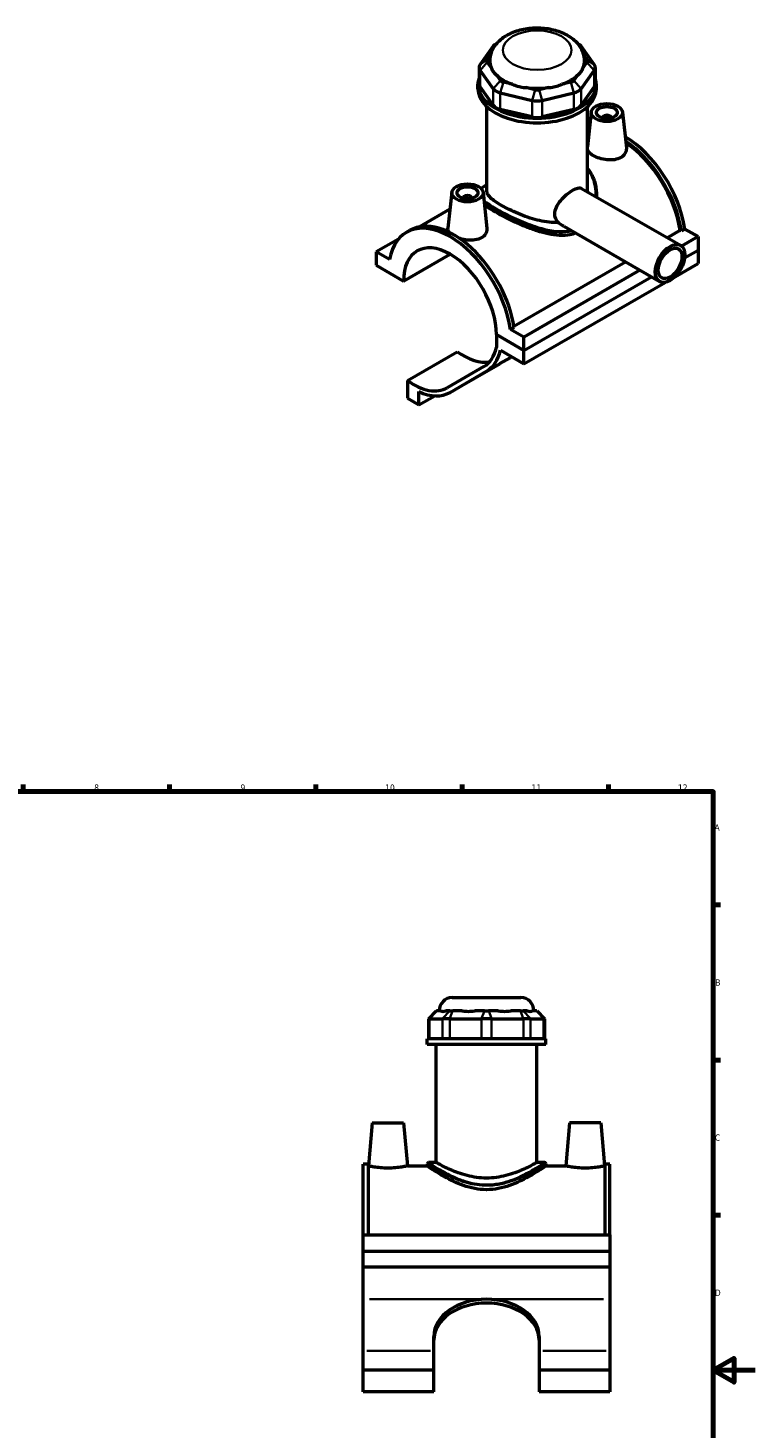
# Model space of a CAD drawing. Header units: millimetres. Extents: x 0 to 898, y -421 to 940.
# Tile 5 of 5: x 493 to 841, y 269 to 940. Entities that reach past the tile are written whole.
import ezdxf

# ---------------------------------------------------------------- set-up
doc = ezdxf.new("R2010")
doc.units = ezdxf.units.MM
for name, color, linetype, lineweight in [('Border (ANSI)', 7, 'Continuous', 70), ('Visible (ANSI)', 7, 'Continuous', 50), ('Visible Narrow (ANSI)', 7, 'Continuous', 35)]:
    doc.layers.add(name, color=color, linetype=linetype, lineweight=lineweight)
doc.styles.add('Note Text (ANSI)', font='tahoma.ttf')

# ---------------------------------------------------------------- blocks, each defined once
blk = doc.blocks.new('Borders Default Border')
at = {"layer": 'Border (ANSI)'}
for p, q in [((70.08, 574), (70.08, 577.45)), ((140.17, 574), (140.17, 577.45)), ((210.25, 574), (210.25, 577.45)), ((280.33, 574), (280.33, 577.45)), ((350.42, 574), (350.42, 577.45)), ((490.58, 574), (490.58, 577.45)), ((560.67, 574), (560.67, 577.45)), ((630.75, 574), (630.75, 577.45)), ((700.83, 574), (700.83, 577.45)), ((770.92, 574), (770.92, 577.45)), ((20, 519.75), (16.55, 519.75)), ((821, 519.75), (824.45, 519.75)), ((20, 445.5), (16.55, 445.5)), ((821, 445.5), (824.45, 445.5)), ((20, 371.25), (16.55, 371.25)), ((821, 371.25), (824.45, 371.25)), ((20, 222.75), (16.55, 222.75)), ((821, 222.75), (824.45, 222.75)), ((20, 148.5), (16.55, 148.5)), ((821, 148.5), (824.45, 148.5)), ((20, 74.25), (16.55, 74.25)), ((821, 74.25), (824.45, 74.25)), ((70.08, 20), (70.08, 16.55)), ((140.17, 20), (140.17, 16.55)), ((210.25, 20), (210.25, 16.55)), ((280.33, 20), (280.33, 16.55)), ((350.42, 20), (350.42, 16.55)), ((490.58, 20), (490.58, 16.55)), ((560.67, 20), (560.67, 16.55)), ((630.75, 20), (630.75, 16.55)), ((700.83, 20), (700.83, 16.55)), ((770.92, 20), (770.92, 16.55))]:
    blk.add_line(p, q, dxfattribs=at)
at = {"layer": 'Border (ANSI)', "flags": 128}
for points in [[(420.5, 594), (420.5, 574), (414.73, 584), (426.27, 584), (420.5, 574)], [(20, 20), (20, 574), (821, 574), (821, 20), (20, 20)], [(0, 297), (20, 297), (10, 302.77), (10, 291.23), (20, 297)], [(841, 297), (821, 297), (831, 302.77), (831, 291.23), (821, 297)], [(420.5, 0), (420.5, 20), (414.73, 10), (426.27, 10), (420.5, 20)]]:
    blk.add_lwpolyline(points, dxfattribs=at)
at = {"layer": 'Border (ANSI)', "color": 230, "true_color": 0xff0080, "attachment_point": 7, "style": 'Note Text (ANSI)'}
for s, insert, char_height in [('1', (34.35, 574.4), 3.05), ('2', (104.2, 574.4), 3.05), ('3', (174.26, 574.34), 3.05), ('4', (244.23, 574.4), 3.05), ('5', (314.48, 574.34), 3.05), ('6', (384.49, 574.34), 3.05), ('7', (454.6, 574.4), 3.05), ('8', (524.63, 574.33), 3.05), ('9', (594.7, 574.34), 3.05), ('10', (663.96, 574.34), 3.048), ('11', (734.04, 574.4), 3.048), ('12', (804.13, 574.4), 3.048), ('A', (16.78, 555.35), 3.05), ('A', (821.63, 555.35), 3.05), ('B', (17.15, 481.1), 3.05), ('B', (821.99, 481.1), 3.05), ('C', (16.95, 406.8), 3.05), ('C', (821.8, 406.8), 3.05), ('D', (16.96, 332.6), 3.05), ('D', (821.81, 332.6), 3.05), ('E', (17.21, 258.35), 3.05), ('E', (822.05, 258.35), 3.05), ('F', (17.29, 184.1), 3.05), ('F', (822.14, 184.1), 3.05), ('G', (16.81, 109.79), 3.05), ('G', (821.66, 109.79), 3.05), ('H', (16.97, 35.6), 3.05), ('H', (821.81, 35.6), 3.05), ('1', (34.35, 16.55), 3.05), ('2', (104.2, 16.55), 3.05), ('3', (174.26, 16.49), 3.05), ('4', (244.23, 16.55), 3.05), ('5', (314.48, 16.49), 3.05), ('6', (384.49, 16.49), 3.05), ('7', (454.6, 16.55), 3.05), ('8', (524.63, 16.48), 3.05), ('9', (594.7, 16.49), 3.05), ('10', (663.96, 16.49), 3.048), ('11', (734.04, 16.55), 3.048), ('12', (804.13, 16.55), 3.048)]:
    blk.add_mtext(s, dxfattribs=dict(at, insert=insert, char_height=char_height))

msp = doc.modelspace()

# ---------------------------------------------------------------- linework, layer by layer
at = {"layer": 'Visible (ANSI)'}
for p, q in [((717.389, 932.23), (717.009, 932.009)), ((756.022, 932.23), (756.402, 932.009)), ((715.661, 930.842), (709.354, 922.075)), ((712.847, 924.332), (714.316, 926.375)), ((764.057, 922.075), (757.751, 930.842)), ((759.096, 926.375), (760.565, 924.332)), ((708.875, 920.686), (708.875, 912.74)), ((709.354, 919.298), (715.661, 910.531)), ((714.669, 920.687), (712.847, 923.221)), ((757.751, 910.531), (764.057, 919.298)), ((760.565, 923.221), (758.742, 920.687)), ((764.537, 920.686), (764.537, 912.74)), ((708.356, 910.532), (708.356, 912.74)), ((719.153, 914.454), (717.33, 916.988)), ((724.917, 912.619), (720.517, 913.669)), ((752.895, 913.669), (748.494, 912.619)), ((756.081, 916.988), (754.259, 914.454)), ((765.056, 910.532), (765.056, 912.74)), ((715.661, 902.584), (709.354, 911.351)), ((719.07, 908.567), (734.295, 904.936)), ((735.741, 910.037), (731.341, 911.087)), ((742.071, 911.087), (737.67, 910.037)), ((739.117, 904.936), (754.341, 908.567)), ((764.057, 911.351), (757.751, 902.584)), ((712.608, 861.505), (712.608, 901.932)), ((734.295, 896.989), (719.07, 900.621)), ((754.341, 900.621), (739.117, 896.989)), ((760.803, 861.505), (760.803, 901.932)), ((762.595, 899.36), (760.803, 882.645)), ((777.567, 899.36), (779.402, 882.241)), ((768.081, 896.641), (768.081, 896.455)), ((772.081, 896.641), (772.081, 896.455)), ((695.845, 860.921), (693.997, 843.692)), ((701.33, 858.016), (701.33, 858.202)), ((705.33, 858.016), (705.33, 858.202)), ((710.816, 860.921), (712.652, 843.802)), ((757.988, 862.807), (805.336, 835.542)), ((765.056, 859.925), (765.056, 858.788)), ((694.976, 852.819), (680.343, 844.393)), ((749.454, 844.642), (795.355, 818.21)), ((670.266, 838.493), (659.631, 832.369)), ((674.142, 841.767), (675.811, 842.728)), ((799.009, 839.185), (805.172, 842.733)), ((805.762, 842.394), (805.172, 842.733)), ((807.43, 843.355), (805.762, 842.394)), ((813.78, 839.698), (805.882, 835.15)), ((807.43, 843.355), (813.78, 839.698)), ((813.78, 839.698), (813.78, 833.301)), ((665.981, 828.712), (659.631, 832.369)), ((659.631, 832.369), (659.631, 825.971)), ((672.713, 818.438), (695.037, 831.294)), ((807.325, 829.583), (813.78, 833.301)), ((807.325, 829.583), (813.78, 833.301)), ((813.78, 833.301), (813.78, 826.903)), ((659.631, 825.971), (672.713, 818.438)), ((725.562, 796.889), (778.97, 827.645)), ((802.7, 820.523), (813.78, 826.903)), ((785.91, 823.649), (730.342, 791.649)), ((730.342, 785.252), (791.465, 820.45)), ((730.342, 785.252), (791.465, 820.45)), ((730.342, 778.854), (797.991, 817.811)), ((717.26, 792.785), (730.342, 785.252)), ((730.342, 785.252), (717.26, 792.785)), ((717.26, 792.785), (717.26, 786.631)), ((725.661, 796.267), (723.992, 795.306)), ((730.342, 791.649), (723.992, 795.306)), ((730.342, 785.252), (730.342, 791.649)), ((674.551, 770.872), (698.451, 784.635)), ((719.099, 785.329), (730.342, 778.854)), ((730.342, 778.854), (730.342, 785.252)), ((711.174, 777.533), (693.686, 767.385)), ((694.953, 765.113), (718.853, 778.877)), ((718.887, 778.896), (723.774, 781.732)), ((674.551, 770.872), (674.551, 762.332)), ((694.986, 765.133), (712.474, 775.281)), ((680.084, 759.146), (680.084, 765.496)), ((674.551, 762.332), (680.084, 759.146)), ((680.084, 759.146), (687.649, 763.502)), ((696.084, 475.398), (728.844, 475.398)), ((688.413, 469.098), (684.633, 465.318)), ((685.112, 465.318), (684.633, 465.318)), ((684.633, 465.318), (684.633, 455.598)), ((685.112, 465.318), (691.419, 465.318)), ((688.413, 469.098), (688.605, 469.098)), ((690.427, 469.098), (688.605, 469.098)), ((694.828, 465.318), (691.419, 465.318)), ((694.911, 469.098), (693.088, 469.098)), ((694.828, 465.318), (710.053, 465.318)), ((694.911, 469.098), (696.275, 469.098)), ((700.675, 469.098), (696.275, 469.098)), ((711.499, 469.098), (707.099, 469.098)), ((714.875, 465.318), (710.053, 465.318)), ((711.499, 469.098), (713.428, 469.098)), ((717.829, 469.098), (713.428, 469.098)), ((714.875, 465.318), (730.099, 465.318)), ((728.653, 469.098), (724.252, 469.098)), ((728.653, 469.098), (730.017, 469.098)), ((731.839, 469.098), (730.017, 469.098)), ((733.509, 465.318), (730.099, 465.318)), ((733.509, 465.318), (739.815, 465.318)), ((736.323, 469.098), (734.5, 469.098)), ((736.323, 469.098), (736.515, 469.098)), ((736.515, 469.098), (740.295, 465.318)), ((740.295, 465.318), (739.815, 465.318)), ((740.295, 465.318), (740.295, 455.598)), ((740.814, 455.598), (684.114, 455.598)), ((684.114, 452.898), (684.114, 455.598)), ((740.814, 452.898), (684.114, 452.898)), ((688.366, 396.486), (688.366, 452.898)), ((736.561, 396.486), (736.561, 452.898)), ((740.814, 452.898), (740.814, 455.598)), ((657.764, 415.398), (655.966, 394.848)), ((657.764, 415.398), (672.764, 415.398)), ((672.764, 415.398), (674.562, 394.848)), ((752.164, 415.398), (750.366, 394.848)), ((767.164, 415.398), (752.164, 415.398)), ((767.164, 415.398), (768.962, 394.848)), ((653.464, 361.773), (653.464, 395.667)), ((655.824, 395.667), (653.464, 395.667)), ((655.824, 395.667), (655.824, 361.773)), ((684.114, 395.856), (684.114, 394.848)), ((688.366, 396.486), (684.744, 396.486)), ((740.184, 396.486), (736.561, 396.486)), ((740.814, 395.856), (740.814, 394.848)), ((769.104, 395.667), (769.104, 361.773)), ((771.464, 395.667), (769.104, 395.667)), ((771.464, 361.773), (771.464, 395.667)), ((655.824, 394.848), (655.966, 394.848)), ((674.562, 394.848), (684.114, 394.848)), ((740.814, 394.848), (750.366, 394.848)), ((768.962, 394.848), (769.104, 394.848)), ((653.464, 361.773), (771.464, 361.773)), ((653.464, 353.948), (653.464, 361.773)), ((771.464, 361.773), (771.464, 353.948)), ((653.464, 353.948), (771.464, 353.948)), ((653.464, 346.422), (653.464, 353.948)), ((771.464, 353.948), (771.464, 346.422)), ((771.464, 346.422), (653.464, 346.422)), ((653.464, 331.006), (653.464, 346.422)), ((771.464, 346.422), (771.464, 331.006)), ((653.464, 306.275), (653.464, 331.006)), ((771.464, 331.006), (771.464, 306.275)), ((687.264, 306.275), (687.264, 313.187)), ((737.664, 313.187), (737.664, 306.275)), ((653.464, 297.062), (653.464, 306.275)), ((687.264, 297.062), (687.264, 306.275)), ((737.664, 306.275), (737.664, 297.062)), ((771.464, 306.275), (771.464, 297.062)), ((687.264, 297.062), (653.464, 297.062)), ((653.464, 286.616), (653.464, 297.062)), ((687.264, 286.616), (687.264, 297.062)), ((737.664, 297.062), (737.664, 286.616)), ((771.464, 297.062), (737.664, 297.062)), ((771.464, 297.062), (771.464, 286.616)), ((687.264, 286.616), (653.464, 286.616)), ((771.464, 286.616), (737.664, 286.616))]:
    msp.add_line(p, q, dxfattribs=at)
for centre, radius, start, end in [((696.084, 469.098), 6.3, 90, 180), ((728.844, 469.098), 6.3, 0, 90), ((684.744, 395.856), 0.63, 90, 180), ((740.184, 395.856), 0.63, 0, 90)]:
    msp.add_arc(centre, radius, start, end, dxfattribs=at)
for centre, major_axis, ratio, start_param, end_param in [((721.481, 929.454), (-6.3, 0), 0.5758617, 5.5016397, 5.8904862), ((751.93, 929.454), (-6.3, 0), 0.5758617, 3.5342917, 3.9231383), ((715.175, 920.686), (-6.3, 0), 0.5758617, 5.8904862, 6.6758844), ((715.175, 923.777), (-2.52, 0), 0.5758617, 5.8904862, 6.6758844), ((736.706, 923.777), (-22.68, 0), 0.5758617, 0, 0.2388121), ((736.706, 923.777), (22.68, 0), 0.5758617, 6.0443732, 6.2831853), ((758.237, 923.777), (2.52, 0), 0.5758617, 5.8904862, 6.6758844), ((758.237, 920.686), (6.3, 0), 0.5758617, 5.8904862, 6.6758844), ((736.706, 912.74), (-28.35, 0), 0.5758617, 6.0915318, 9.6164314), ((715.175, 912.74), (-6.3, 0), 0.5758617, 0, 0.3926991), ((736.706, 923.777), (22.68, 0), 0.5758617, 3.6881787, 4.1658029), ((721.481, 915.009), (-2.52, 0), 0.5758617, 0.3926991, 1.1780972), ((736.706, 923.777), (22.68, 0), 0.5758617, 5.258975, 5.7365993), ((751.93, 915.009), (2.52, 0), 0.5758617, 5.1050881, 5.8904862), ((758.237, 912.74), (6.3, 0), 0.5758617, 5.8904862, 6.2831853), ((736.706, 910.532), (-28.35, 0), 0.5758617, 0, 3.1415927), ((721.481, 911.919), (6.3, 0), 0.5758617, 3.5342917, 4.3196899), ((736.706, 923.777), (22.68, 0), 0.5758617, 4.4735769, 4.9512011), ((736.706, 908.287), (6.3, 0), 0.5758617, 4.3196899, 5.1050881), ((736.706, 911.378), (-2.52, 0), 0.5758617, 1.1780972, 1.9634954), ((751.93, 911.919), (6.3, 0), 0.5758617, 5.1050881, 5.8904862), ((721.481, 903.972), (-6.3, 0), 0.5758617, 0.3926991, 1.1780972), ((751.93, 903.972), (6.3, 0), 0.5758617, 5.1050881, 5.8904862), ((736.706, 900.341), (-6.3, 0), 0.5758617, 1.1780972, 1.9634954), ((778.425, 853.62), (-20.844, 36.196), 0.5780931, 6.0999531, 6.1390265), ((770.081, 896.641), (-2, 0), 0.5758617, 2.9729035, 6.4518745), ((776.756, 852.659), (-20.844, 36.196), 0.5780931, 6.0359319, 6.0703209), ((776.756, 852.659), (-20.435, 35.487), 0.5780931, 6.051304, 6.0832109), ((778.425, 853.62), (-20.844, 36.196), 0.5780931, 4.1185967, 5.4858225), ((776.756, 852.659), (20.844, -36.196), 0.5780931, 0.977004, 2.2798208), ((776.756, 852.659), (-20.435, 35.487), 0.5780931, 4.1224377, 5.4171556), ((703.33, 858.202), (-2, 0), 0.5758617, 2.9729035, 6.4518745), ((694.986, 805.571), (-20.844, 36.196), 0.5780931, 4.1185967, 6.880845), ((696.655, 806.532), (-20.844, 36.196), 0.5780931, 4.1185967, 6.2831853), ((694.986, 805.571), (-15.72, 27.297), 0.5780931, 3.9305118, 7.0689299), ((701.399, 809.185), (16.156, -28.056), 0.5780931, 5.3705965, 6.0799299), ((694.986, 805.571), (16.156, -28.056), 0.5780931, 0.0019337, 0.5542909), ((694.986, 805.571), (17.454, -30.309), 0.5780931, 0.0019337, 0.5631581), ((701.399, 809.185), (17.454, -30.309), 0.5780931, 0, 0.0019337), ((741.593, 791.994), (21.824, 12.6), 0.0015778, 2.4656156, 2.525202), ((677.499, 795.422), (16.156, -28.056), 0.5780931, 5.3705965, 6.285119), ((677.499, 795.422), (17.454, -30.309), 0.5780931, 5.6044492, 6.285119), ((712.464, 313.187), (-25.2, 0), 0.7071068, 4.712389, 6.2831853), ((712.464, 311.348), (-25.2, 0), 0.7071068, 4.712389, 6.2831853), ((712.464, 313.187), (25.2, 0), 0.7071068, 0, 1.5707963), ((712.464, 311.348), (25.2, 0), 0.7071068, 0, 1.5707963)]:
    msp.add_ellipse(centre, major_axis=major_axis, ratio=ratio, start_param=start_param, end_param=end_param, dxfattribs=at)
for centre, major_axis, ratio in [((770.081, 899.094), (-7.5, 0), 0.5758617), ((770.081, 899.094), (-5, 0), 0.5758617), ((703.33, 860.655), (-7.5, 0), 0.5758617), ((703.33, 860.655), (-5, 0), 0.5758617), ((800.345, 826.876), (-4.99, -8.666), 0.5780931), ((800.345, 826.876), (-3.992, -6.933), 0.5780931)]:
    msp.add_ellipse(centre, major_axis=major_axis, ratio=ratio, dxfattribs=at)
for points, knots in [([(759.386, 923.777), (759.386, 925.274), (759.089, 926.765), (757.979, 929.617), (757.13, 930.951), (754.88, 933.55), (753.397, 934.729), (749.842, 936.866), (747.704, 937.738), (743.147, 938.993), (740.723, 939.363), (735.861, 939.583), (733.426, 939.44), (728.696, 938.645), (726.404, 937.991), (722.138, 936.127), (720.159, 934.914), (716.981, 931.949), (715.709, 930.256), (714.343, 926.866), (714.026, 925.325), (714.026, 923.777)], [0.7853982, 0.7853982, 0.7853982, 0.7853982, 1.0059194, 1.0059194, 1.2477877, 1.2477877, 1.5494875, 1.5494875, 1.9099348, 1.9099348, 2.2777253, 2.2777253, 2.6403565, 2.6403565, 3.0053171, 3.0053171, 3.3739107, 3.3739107, 3.6989363, 3.6989363, 3.9269908, 3.9269908, 3.9269908, 3.9269908]), ([(714.669, 920.687), (714.704, 920.586), (714.741, 920.485), (715.046, 919.697), (715.39, 919.075), (715.757, 918.565), (716.124, 918.055), (716.582, 917.561), (717.177, 917.099), (717.253, 917.042), (717.33, 916.988)], [4.45759646, 4.45759646, 4.45759646, 4.45759646, 4.49897962, 4.49897962, 4.78669242, 4.78669242, 4.78669242, 5.07440523, 5.07440523, 5.11578838, 5.11578838, 5.11578838, 5.11578838]), ([(756.081, 916.988), (756.158, 917.042), (756.234, 917.099), (756.829, 917.561), (757.287, 918.055), (757.654, 918.565), (758.021, 919.075), (758.366, 919.697), (758.67, 920.485), (758.707, 920.586), (758.742, 920.687)], [4.45759646, 4.45759646, 4.45759646, 4.45759646, 4.49897962, 4.49897962, 4.78669242, 4.78669242, 4.78669242, 5.07440523, 5.07440523, 5.11578838, 5.11578838, 5.11578838, 5.11578838]), ([(724.917, 912.619), (725.044, 912.556), (725.172, 912.495), (726.197, 912.024), (727.143, 911.71), (728.029, 911.498), (728.915, 911.287), (729.907, 911.139), (731.052, 911.092), (731.197, 911.088), (731.341, 911.087)], [4.45759646, 4.45759646, 4.45759646, 4.45759646, 4.49897962, 4.49897962, 4.78669242, 4.78669242, 4.78669242, 5.07440523, 5.07440523, 5.11578838, 5.11578838, 5.11578838, 5.11578838]), ([(742.071, 911.087), (742.215, 911.088), (742.359, 911.092), (743.504, 911.139), (744.497, 911.287), (745.383, 911.498), (746.269, 911.71), (747.214, 912.024), (748.24, 912.495), (748.367, 912.556), (748.494, 912.619)], [4.45759646, 4.45759646, 4.45759646, 4.45759646, 4.49897962, 4.49897962, 4.78669242, 4.78669242, 4.78669242, 5.07440523, 5.07440523, 5.11578838, 5.11578838, 5.11578838, 5.11578838]), ([(776.723, 877.576), (775.889, 877.095), (774.833, 876.731), (772.524, 876.362), (771.271, 876.354), (768.931, 876.589), (767.685, 876.846), (765.389, 877.567), (764.338, 878.028), (762.675, 878.986), (761.952, 879.546), (761.13, 880.533), (760.909, 880.952), (760.805, 881.361)], [0, 0, 0, 0, 0.3538529, 0.3538529, 0.7077058, 0.7077058, 1.0606654, 1.0606654, 1.413625, 1.413625, 1.7665846, 1.7665846, 2.0159878, 2.0159878, 2.0159878, 2.0159878]), ([(779.402, 882.241), (779.416, 882.107), (779.425, 881.974), (779.436, 881.056), (779.213, 880.214), (778.274, 878.713), (777.557, 878.056), (776.723, 877.576)], [4.88754758, 4.88754758, 4.88754758, 4.88754758, 4.94679411, 4.94679411, 5.300647, 5.300647, 5.6544999, 5.6544999, 5.6544999, 5.6544999]), ([(760.803, 872.257), (760.934, 872.104), (761.061, 871.948), (761.517, 871.371), (761.828, 870.935), (762.416, 870.02), (762.692, 869.541), (763.207, 868.538), (763.444, 868.013), (763.879, 866.919), (764.074, 866.349), (764.516, 864.829), (764.719, 863.865), (764.989, 861.909), (765.056, 860.919), (765.056, 859.925)], [22.8877242, 22.8877242, 22.8877242, 22.8877242, 22.95945, 22.95945, 23.1503974, 23.1503974, 23.3476314, 23.3476314, 23.5524757, 23.5524757, 23.7660141, 23.7660141, 24.1125364, 24.1125364, 24.4590587, 24.4590587, 24.4590587, 24.4590587]), ([(709.916, 862.721), (710.154, 862.936), (710.418, 863.151), (711.005, 863.598), (711.33, 863.83), (711.973, 864.266), (712.281, 864.468), (712.608, 864.677)], [16.4754898, 16.4754898, 16.4754898, 16.4754898, 16.70082603, 16.70082603, 16.932313, 16.932313, 17.1217712, 17.1217712, 17.1217712, 17.1217712]), ([(746.714, 846.494), (746.42, 846.475), (746.125, 846.461), (744.345, 846.414), (742.811, 846.517), (739.735, 846.936), (738.194, 847.252), (735.224, 848.002), (733.686, 848.463), (730.609, 849.514), (729.07, 850.103), (726.099, 851.346), (724.664, 852), (721.996, 853.312), (720.763, 853.969), (718.57, 855.232), (717.551, 855.871), (715.771, 857.121), (715.009, 857.732), (713.794, 858.9), (713.34, 859.459), (712.747, 860.521), (712.608, 861.025), (712.608, 861.505)], [0.8409176, 0.8409176, 0.8409176, 0.8409176, 0.9348549, 0.9348549, 1.4022823, 1.4022823, 1.8697097, 1.8697097, 2.3348671, 2.3348671, 2.8000245, 2.8000245, 3.2651819, 3.2651819, 3.7303393, 3.7303393, 4.1954967, 4.1954967, 4.6606541, 4.6606541, 5.1258115, 5.1258115, 5.5909688, 5.5909688, 5.5909688, 5.5909688]), ([(746.714, 846.494), (746.413, 846.811), (746.144, 847.168), (745.407, 848.438), (745.138, 849.483), (745.138, 851.565), (745.407, 852.72), (746.432, 854.974), (747.182, 856.077), (748.807, 858.011), (749.795, 858.977), (751.816, 860.655), (752.846, 861.369), (754.644, 862.404), (755.519, 862.787), (756.973, 863.112), (757.558, 863.055), (757.988, 862.807)], [2.5046744, 2.5046744, 2.5046744, 2.5046744, 2.6720667, 2.6720667, 3.0540496, 3.0540496, 3.4360325, 3.4360325, 3.8180155, 3.8180155, 4.1995449, 4.1995449, 4.5810744, 4.5810744, 4.9626039, 4.9626039, 5.3421553, 5.3421553, 5.3421553, 5.3421553]), ([(755.091, 841.398), (754.228, 841.045), (753.319, 840.772), (750.791, 840.262), (749.107, 840.168), (745.633, 840.344), (743.84, 840.612), (740.248, 841.388), (738.448, 841.897), (734.987, 843.02), (733.196, 843.677), (729.599, 845.117), (727.793, 845.901), (724.295, 847.514), (722.599, 848.345), (719.435, 849.976), (717.967, 850.777), (715.352, 852.283), (714.144, 853.024), (712.498, 854.12), (711.954, 854.504), (711.465, 854.872)], [0.2252074, 0.2252074, 0.2252074, 0.2252074, 0.5623727, 0.5623727, 1.1247455, 1.1247455, 1.6871182, 1.6871182, 2.249491, 2.249491, 2.8043035, 2.8043035, 3.3591159, 3.3591159, 3.9139284, 3.9139284, 4.4687409, 4.4687409, 5.0235534, 5.0235534, 5.3371966, 5.3371966, 5.3371966, 5.3371966]), ([(749.454, 844.642), (748.825, 845.003), (748.208, 845.409), (747.301, 846.053), (747.007, 846.271), (746.714, 846.494)], [3.1855083, 3.1855083, 3.1855083, 3.1855083, 3.40713535, 3.40713535, 3.51488437, 3.51488437, 3.51488437, 3.51488437]), ([(694.669, 841.746), (694.221, 842.305), (693.995, 842.883), (693.984, 843.513), (693.988, 843.602), (693.998, 843.692)], [4.60625564, 4.60625564, 4.60625564, 4.60625564, 4.94679411, 4.94679411, 5.00239248, 5.00239248, 5.00239248, 5.00239248]), ([(709.972, 839.136), (709.138, 838.656), (708.082, 838.292), (705.773, 837.923), (704.52, 837.915), (702.18, 838.149), (700.935, 838.407), (699.712, 838.79), (699.638, 838.814), (699.565, 838.838)], [2.8272499, 2.8272499, 2.8272499, 2.8272499, 3.1811028, 3.1811028, 3.5349557, 3.5349557, 3.8879153, 3.8879153, 3.9107599, 3.9107599, 3.9107599, 3.9107599]), ([(712.651, 843.801), (712.666, 843.668), (712.674, 843.534), (712.685, 842.616), (712.462, 841.775), (711.523, 840.273), (710.806, 839.617), (709.972, 839.136)], [7.71479753, 7.71479753, 7.71479753, 7.71479753, 7.77404405, 7.77404405, 8.12789695, 8.12789695, 8.48174984, 8.48174984, 8.48174984, 8.48174984]), ([(690.427, 469.098), (690.462, 469.076), (690.499, 469.054), (690.804, 468.897), (691.148, 468.836), (691.515, 468.836), (691.882, 468.836), (692.34, 468.897), (692.935, 469.054), (693.011, 469.076), (693.088, 469.098)], [4.45759646, 4.45759646, 4.45759646, 4.45759646, 4.49897962, 4.49897962, 4.78669242, 4.78669242, 4.78669242, 5.07440523, 5.07440523, 5.11578838, 5.11578838, 5.11578838, 5.11578838]), ([(700.675, 469.098), (700.802, 469.076), (700.93, 469.054), (701.955, 468.897), (702.901, 468.836), (703.787, 468.836), (704.673, 468.836), (705.665, 468.897), (706.81, 469.054), (706.955, 469.076), (707.099, 469.098)], [4.45759646, 4.45759646, 4.45759646, 4.45759646, 4.49897962, 4.49897962, 4.78669242, 4.78669242, 4.78669242, 5.07440523, 5.07440523, 5.11578838, 5.11578838, 5.11578838, 5.11578838]), ([(717.829, 469.098), (717.973, 469.076), (718.117, 469.054), (719.262, 468.897), (720.255, 468.836), (721.141, 468.836), (722.027, 468.836), (722.972, 468.897), (723.998, 469.054), (724.126, 469.076), (724.252, 469.098)], [4.45759646, 4.45759646, 4.45759646, 4.45759646, 4.49897962, 4.49897962, 4.78669242, 4.78669242, 4.78669242, 5.07440523, 5.07440523, 5.11578838, 5.11578838, 5.11578838, 5.11578838]), ([(731.839, 469.098), (731.916, 469.076), (731.992, 469.054), (732.587, 468.897), (733.045, 468.836), (733.412, 468.836), (733.779, 468.836), (734.124, 468.897), (734.428, 469.054), (734.465, 469.076), (734.5, 469.098)], [4.45759646, 4.45759646, 4.45759646, 4.45759646, 4.49897962, 4.49897962, 4.78669242, 4.78669242, 4.78669242, 5.07440523, 5.07440523, 5.11578838, 5.11578838, 5.11578838, 5.11578838]), ([(736.561, 396.486), (736.561, 396.486), (736.409, 396.4), (735.781, 396.049), (735.306, 395.786), (734.064, 395.122), (733.297, 394.721), (731.541, 393.853), (730.551, 393.386), (728.451, 392.469), (727.262, 391.985), (724.668, 391.054), (723.262, 390.608), (720.31, 389.851), (718.76, 389.539), (715.617, 389.12), (714.022, 389.013), (710.906, 389.013), (709.311, 389.12), (706.167, 389.539), (704.618, 389.851), (701.666, 390.608), (700.26, 391.054), (697.665, 391.985), (696.477, 392.469), (694.377, 393.386), (693.387, 393.853), (691.63, 394.721), (690.863, 395.122), (689.621, 395.786), (689.146, 396.049), (688.518, 396.4), (688.366, 396.486), (688.366, 396.486)], [3.7303393, 3.7303393, 3.7303393, 3.7303393, 4.1954967, 4.1954967, 4.6606541, 4.6606541, 5.1258115, 5.1258115, 5.5909688, 5.5909688, 6.0583963, 6.0583963, 6.5258237, 6.5258237, 6.9932511, 6.9932511, 7.4606786, 7.4606786, 7.928106, 7.928106, 8.3955334, 8.3955334, 8.8629608, 8.8629608, 9.3303883, 9.3303883, 9.7955457, 9.7955457, 10.260703, 10.260703, 10.7258604, 10.7258604, 11.1910178, 11.1910178, 11.1910178, 11.1910178]), ([(674.562, 394.848), (674.562, 394.848), (674.329, 394.793), (673.388, 394.59), (672.678, 394.446), (671.037, 394.173), (669.993, 394.025), (667.697, 393.815), (666.443, 393.756), (664.084, 393.756), (662.831, 393.815), (660.534, 394.025), (659.491, 394.173), (657.85, 394.446), (657.14, 394.59), (656.198, 394.793), (655.966, 394.848), (655.966, 394.848)], [1.413625, 1.413625, 1.413625, 1.413625, 1.7665846, 1.7665846, 2.1195442, 2.1195442, 2.4733971, 2.4733971, 2.8272499, 2.8272499, 3.1811028, 3.1811028, 3.5349557, 3.5349557, 3.8879153, 3.8879153, 4.2408749, 4.2408749, 4.2408749, 4.2408749]), ([(740.814, 394.848), (740.814, 394.848), (740.63, 394.72), (739.879, 394.206), (739.312, 393.82), (737.843, 392.847), (736.938, 392.259), (734.88, 390.98), (733.726, 390.288), (731.278, 388.914), (729.89, 388.178), (726.863, 386.743), (725.224, 386.045), (721.77, 384.837), (719.952, 384.327), (716.237, 383.632), (714.338, 383.448), (710.589, 383.448), (708.691, 383.632), (704.975, 384.327), (703.157, 384.837), (699.704, 386.045), (698.064, 386.743), (695.037, 388.178), (693.649, 388.914), (691.202, 390.288), (690.047, 390.98), (687.989, 392.259), (687.085, 392.847), (685.615, 393.82), (685.048, 394.206), (684.298, 394.72), (684.114, 394.848), (684.114, 394.848)], [4.4687409, 4.4687409, 4.4687409, 4.4687409, 5.0235534, 5.0235534, 5.5783658, 5.5783658, 6.1331783, 6.1331783, 6.6879908, 6.6879908, 7.2503635, 7.2503635, 7.8127363, 7.8127363, 8.375109, 8.375109, 8.9374818, 8.9374818, 9.4998545, 9.4998545, 10.0622273, 10.0622273, 10.6246, 10.6246, 11.1869728, 11.1869728, 11.7417852, 11.7417852, 12.2965977, 12.2965977, 12.8514102, 12.8514102, 13.4062227, 13.4062227, 13.4062227, 13.4062227]), ([(768.962, 394.848), (768.962, 394.848), (768.729, 394.793), (767.788, 394.59), (767.078, 394.446), (765.437, 394.173), (764.393, 394.025), (762.097, 393.815), (760.843, 393.756), (759.664, 393.756), (758.484, 393.756), (757.231, 393.815), (754.934, 394.025), (753.891, 394.173), (752.25, 394.446), (751.54, 394.59), (750.598, 394.793), (750.366, 394.848), (750.366, 394.848)], [4.2408749, 4.2408749, 4.2408749, 4.2408749, 4.5938345, 4.5938345, 4.9467941, 4.9467941, 5.300647, 5.300647, 5.6544999, 5.6544999, 5.6544999, 6.0083528, 6.0083528, 6.3622057, 6.3622057, 6.7151653, 6.7151653, 7.0681249, 7.0681249, 7.0681249, 7.0681249])]:
    msp.add_open_spline(points, degree=3, knots=knots, dxfattribs=at)
for points in [[(760.803, 861.505), (760.803, 861.399), (760.802, 861.294), (760.8, 861.188)], [(765.056, 858.788), (765.056, 858.771), (765.056, 858.754), (765.056, 858.737)]]:
    msp.add_open_spline(points, degree=3, dxfattribs=at)
at = {"layer": 'Visible Narrow (ANSI)'}
for p, q in [((716.892, 931.638), (715.661, 930.842)), ((756.519, 931.638), (757.751, 930.842)), ((712.847, 924.332), (709.354, 922.075)), ((712.847, 923.221), (709.354, 919.298)), ((709.354, 911.351), (709.354, 919.298)), ((760.565, 924.332), (764.057, 922.075)), ((760.565, 923.221), (764.057, 919.298)), ((764.057, 919.298), (764.057, 911.351)), ((719.153, 914.454), (715.661, 910.531)), ((720.517, 913.669), (719.07, 908.567)), ((752.895, 913.669), (754.341, 908.567)), ((754.259, 914.454), (757.751, 910.531)), ((715.661, 910.531), (715.661, 902.584)), ((719.07, 900.621), (719.07, 908.567)), ((735.741, 910.037), (734.295, 904.936)), ((734.295, 904.936), (734.295, 896.989)), ((737.67, 910.037), (739.117, 904.936)), ((739.117, 896.989), (739.117, 904.936)), ((754.341, 908.567), (754.341, 900.621)), ((757.751, 902.584), (757.751, 910.531)), ((694.986, 765.133), (718.887, 778.896)), ((712.474, 775.281), (724.51, 782.213)), ((685.112, 456.084), (685.112, 464.832)), ((688.43, 468.909), (685.287, 465.507)), ((691.419, 464.832), (691.419, 456.084)), ((691.593, 465.507), (694.736, 468.909)), ((694.828, 456.084), (694.828, 464.832)), ((696.202, 468.909), (694.901, 465.507)), ((710.053, 464.832), (710.053, 456.084)), ((711.427, 468.909), (710.125, 465.507)), ((713.5, 468.909), (714.802, 465.507)), ((714.875, 456.084), (714.875, 464.832)), ((728.725, 468.909), (730.027, 465.507)), ((730.099, 464.832), (730.099, 456.084)), ((730.191, 468.909), (733.334, 465.507)), ((733.509, 456.084), (733.509, 464.832)), ((736.497, 468.909), (739.641, 465.507)), ((739.815, 464.832), (739.815, 456.084)), ((709.514, 331.006), (656.414, 331.006)), ((768.514, 331.006), (715.414, 331.006)), ((685.574, 306.275), (655.154, 306.275)), ((769.774, 306.275), (739.354, 306.275))]:
    msp.add_line(p, q, dxfattribs=at)
msp.add_ellipse((736.706, 928.927), major_axis=(-16.38, 0), ratio=0.5758617, dxfattribs=at)
for points, knots in [([(760.801, 871.818), (761.396, 871.066), (761.924, 870.261), (763.68, 867.007), (764.409, 864.27), (764.643, 860.651), (764.649, 859.822), (764.609, 858.994)], [22.9665271, 22.9665271, 22.9665271, 22.9665271, 23.3169997, 23.3169997, 24.3150629, 24.3150629, 24.6087293, 24.6087293, 24.6087293, 24.6087293]), ([(709.94, 862.695), (710.347, 863.082), (710.861, 863.486), (711.827, 864.162), (712.202, 864.411), (712.609, 864.672)], [16.42812775, 16.42812775, 16.42812775, 16.42812775, 16.86981477, 16.86981477, 17.11129599, 17.11129599, 17.11129599, 17.11129599]), ([(752.735, 842.753), (752.438, 842.682), (752.138, 842.619), (749.865, 842.206), (747.774, 842.183), (743.163, 842.647), (740.623, 843.205), (735.053, 844.827), (732.007, 845.965), (726.033, 848.498), (723.105, 849.898), (717.975, 852.587), (715.754, 853.872), (712.897, 855.745), (711.982, 856.407), (711.235, 857.025)], [9.3967061, 9.3967061, 9.3967061, 9.3967061, 9.5045303, 9.5045303, 10.2048924, 10.2048924, 11.010602, 11.010602, 11.9570149, 11.9570149, 12.9141634, 12.9141634, 13.8205306, 13.8205306, 14.3690987, 14.3690987, 14.3690987, 14.3690987]), ([(711.364, 855.828), (711.985, 855.338), (712.701, 854.825), (715.297, 853.104), (717.535, 851.809), (722.715, 849.118), (725.675, 847.726), (731.727, 845.226), (734.816, 844.111), (740.472, 842.541), (743.054, 842.009), (747.746, 841.599), (749.876, 841.647), (752.391, 842.126), (752.889, 842.244), (753.378, 842.384)], [-14.2302981, -14.2302981, -14.2302981, -14.2302981, -13.8205306, -13.8205306, -12.9141634, -12.9141634, -11.9570149, -11.9570149, -11.010602, -11.010602, -10.2048924, -10.2048924, -9.5045303, -9.5045303, -9.3279899, -9.3279899, -9.3279899, -9.3279899]), ([(684.489, 395.613), (684.703, 395.477), (685.006, 395.284), (686.356, 394.435), (687.824, 393.526), (691.513, 391.442), (693.728, 390.269), (698.001, 388.391), (699.904, 387.652), (704.926, 386.127), (708.215, 385.5), (712.848, 385.373), (714.14, 385.414), (717.602, 385.723), (719.737, 386.133), (725.284, 387.636), (728.456, 388.989), (733.622, 391.525), (735.709, 392.72), (738.785, 394.557), (739.848, 395.236), (740.408, 395.596), (740.425, 395.606), (740.441, 395.617)], [-21.798706, -21.798706, -21.798706, -21.798706, -21.4118352, -21.4118352, -20.4601826, -20.4601826, -19.5123427, -19.5123427, -18.8521953, -18.8521953, -17.8821451, -17.8821451, -17.5089671, -17.5089671, -16.8698148, -16.8698148, -15.7510923, -15.7510923, -14.7415995, -14.7415995, -13.8205306, -13.8205306, -13.7911843, -13.7911843, -13.7911843, -13.7911843]), ([(739.82, 396.243), (739.804, 396.233), (739.787, 396.222), (739.239, 395.857), (738.2, 395.168), (735.192, 393.303), (733.151, 392.09), (728.101, 389.515), (724.999, 388.142), (719.575, 386.617), (717.488, 386.201), (714.103, 385.887), (712.84, 385.845), (708.309, 385.974), (705.093, 386.611), (700.184, 388.159), (698.322, 388.909), (694.145, 390.815), (691.978, 392.006), (688.372, 394.121), (686.937, 395.043), (685.617, 395.905), (685.32, 396.101), (685.111, 396.24)], [13.7911843, 13.7911843, 13.7911843, 13.7911843, 13.8205306, 13.8205306, 14.7415995, 14.7415995, 15.7510923, 15.7510923, 16.8698148, 16.8698148, 17.5089671, 17.5089671, 17.8821451, 17.8821451, 18.8521953, 18.8521953, 19.5123427, 19.5123427, 20.4601826, 20.4601826, 21.4118352, 21.4118352, 21.798706, 21.798706, 21.798706, 21.798706])]:
    msp.add_open_spline(points, degree=3, knots=knots, dxfattribs=at)
msp.add_open_spline([(765.025, 858.754), (765.046, 859.145), (765.056, 859.535), (765.056, 859.924)], degree=3, dxfattribs=at)

# ---------------------------------------------------------------- block references
msp.add_blockref('Borders Default Border', (0, 0))

doc.saveas('drawing.dxf')
